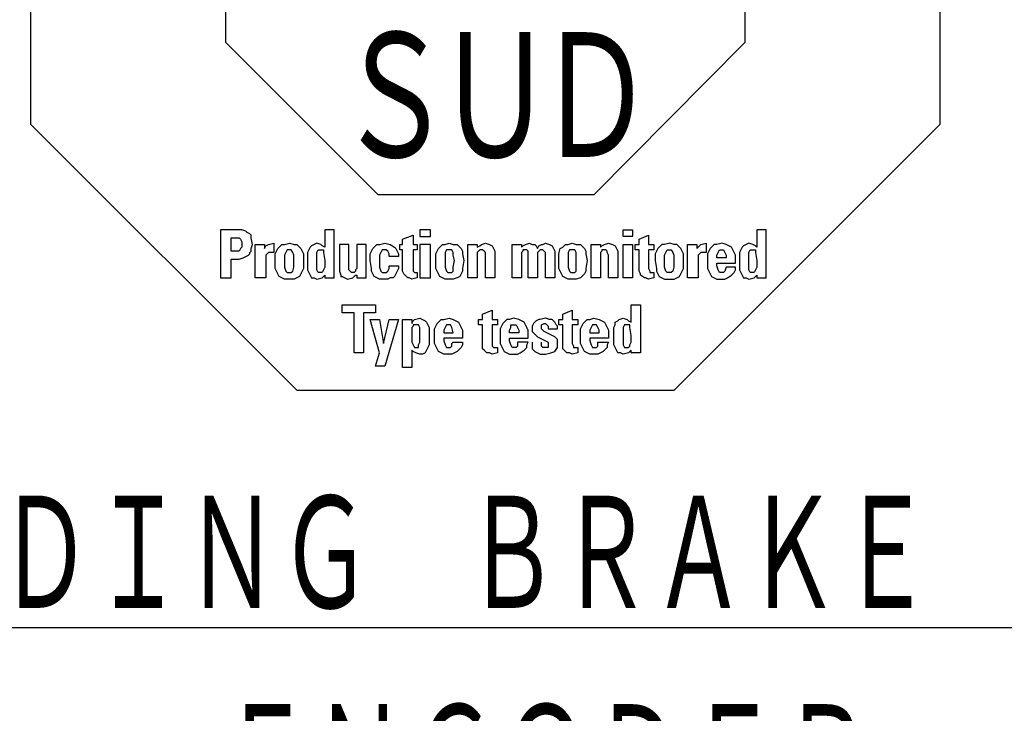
# Model space of a CAD drawing. Header units: millimetres. Extents: x 0 to 1300, y 0 to 891.
# Tile 94 of 142: x 232 to 313, y 725 to 783. Entities that reach past the tile are written whole.
import ezdxf

# ---------------------------------------------------------------- set-up
doc = ezdxf.new("R2010")
doc.units = ezdxf.units.MM
doc.header["$LTSCALE"] = 0.547069
doc.layers.add('NoLayerName_001', color=7, linetype='Continuous')
doc.styles.get("Standard").update_dxf_attribs({"font": 'txt', "bigfont": 'extfont2'})
doc.dimstyles.get("Standard").update_dxf_attribs({"dimtxt": 2.5, "dimasz": 2.5, "dimexe": 1, "dimexo": 1, "dimtad": 1, "dimdec": 3, "dimzin": 0, "dimdsep": 46, "dimtxsty": 'Standard', "dimcen": 2.5, "dimadec": 3, "dimazin": 0, "dimtfac": 0.75, "dimtdec": 3, "dimtmove": 0, "dimatfit": 3, "dimfxl": 1, "dimarcsym": 0})

# ---------------------------------------------------------------- blocks, each defined once
blk = doc.blocks.new('ETC_0001')
at = {"color": 7, "linetype": 'Continuous', "lineweight": 25}
for p, q in [((0.478, 0.882), (0.478, 1.36)), ((0.478, 1.36), (0.735, 1.36)), ((0.735, 1.36), (0.735, 0.037)), ((0.037, 0.882), (0.11, 0.919)), ((0.037, 0.809), (0.037, 0.882)), ((0.11, 0.919), (0.147, 0.956)), ((0.147, 0.956), (0.257, 0.993)), ((0.257, 0.993), (0.368, 0.956)), ((0.368, 0.956), (0.404, 0.919)), ((0.404, 0.919), (0.478, 0.882)), ((0, 0.735), (0.037, 0.809)), ((0, 0.662), (0, 0.735)), ((0, 0.515), (0, 0.662)), ((0, 0.331), (0, 0.515)), ((0, 0.257), (0, 0.331)), ((0.037, 0.184), (0, 0.257)), ((0.074, 0.11), (0.037, 0.184)), ((0.11, 0.037), (0.074, 0.11)), ((0.184, 0.037), (0.11, 0.037)), ((0.257, 0), (0.184, 0.037)), ((0.404, 0.037), (0.257, 0)), ((0.441, 0.074), (0.404, 0.037)), ((0.478, 0.11), (0.441, 0.074)), ((0.478, 0.037), (0.478, 0.11)), ((0.735, 0.037), (0.478, 0.037))]:
    blk.add_line(p, q, dxfattribs=at)
blk = doc.blocks.new('ETC_0002')
at = {"color": 7, "linetype": 'Continuous', "lineweight": 25}
for p, q in [((0.037, 0.625), (0, 0.551)), ((0, 0.551), (0, 0.331)), ((0.11, 0.625), (0.037, 0.625)), ((0.184, 0.625), (0.11, 0.625)), ((0.184, 0.551), (0.184, 0.625)), ((0.221, 0.331), (0.184, 0.551)), ((0, 0.331), (0, 0.147)), ((0.221, 0.147), (0.221, 0.331)), ((0, 0.147), (0, 0.074)), ((0, 0.074), (0.037, 0)), ((0.037, 0), (0.11, 0)), ((0.11, 0), (0.147, 0)), ((0.147, 0), (0.184, 0.037)), ((0.184, 0.074), (0.221, 0.147)), ((0.184, 0.037), (0.184, 0.074))]:
    blk.add_line(p, q, dxfattribs=at)
blk = doc.blocks.new('ETC_0003')
at = {"color": 7, "linetype": 'Continuous', "lineweight": 25}
for p, q in [((0, 0.699), (0.074, 0.846)), ((0.074, 0.846), (0.11, 0.882)), ((0.11, 0.882), (0.184, 0.956)), ((0.184, 0.956), (0.257, 0.956)), ((0.257, 0.956), (0.368, 0.993)), ((0.368, 0.993), (0.515, 0.956)), ((0.515, 0.956), (0.588, 0.919)), ((0.588, 0.919), (0.662, 0.882)), ((0.662, 0.882), (0.699, 0.809)), ((0, 0.515), (0, 0.699)), ((0.699, 0.809), (0.735, 0.735)), ((0.735, 0.735), (0.772, 0.662)), ((0.772, 0.662), (0.772, 0.441)), ((0, 0.294), (0, 0.515)), ((0.037, 0.221), (0, 0.294)), ((0.257, 0.441), (0.257, 0.368)), ((0.772, 0.441), (0.257, 0.441)), ((0.257, 0.368), (0.294, 0.257)), ((0.478, 0.294), (0.478, 0.331)), ((0.478, 0.331), (0.772, 0.331)), ((0.478, 0.221), (0.478, 0.294)), ((0.772, 0.331), (0.735, 0.257)), ((0.074, 0.147), (0.037, 0.221)), ((0.11, 0.074), (0.074, 0.147)), ((0.184, 0.037), (0.11, 0.074)), ((0.257, 0), (0.184, 0.037)), ((0.368, 0), (0.257, 0)), ((0.294, 0.257), (0.331, 0.184)), ((0.331, 0.184), (0.368, 0.184)), ((0.368, 0.184), (0.441, 0.184)), ((0.478, 0), (0.368, 0)), ((0.441, 0.184), (0.478, 0.221)), ((0.551, 0.037), (0.478, 0)), ((0.625, 0.074), (0.551, 0.037)), ((0.662, 0.11), (0.625, 0.074)), ((0.699, 0.147), (0.662, 0.11)), ((0.735, 0.184), (0.699, 0.147)), ((0.735, 0.257), (0.735, 0.184))]:
    blk.add_line(p, q, dxfattribs=at)
blk = doc.blocks.new('ETC_0004')
at = {"color": 7, "linetype": 'Continuous', "lineweight": 25}
for p, q in [((0.037, 0.147), (0, 0.074)), ((0, 0.074), (0, 0)), ((0.074, 0.221), (0.037, 0.147)), ((0.11, 0.221), (0.074, 0.221)), ((0.184, 0.221), (0.11, 0.221)), ((0.221, 0.147), (0.184, 0.221)), ((0.257, 0.074), (0.221, 0.147)), ((0.257, 0), (0.257, 0.074)), ((0, 0), (0.257, 0))]:
    blk.add_line(p, q, dxfattribs=at)
blk = doc.blocks.new('ETC_0005')
at = {"color": 7, "linetype": 'Continuous', "lineweight": 25}
for p, q in [((0.11, 1.103), (0.368, 1.213)), ((0.11, 0.956), (0.11, 1.103)), ((0.368, 1.213), (0.368, 0.956)), ((0, 0.956), (0.11, 0.956)), ((0, 0.809), (0, 0.956)), ((0.368, 0.956), (0.515, 0.956)), ((0.515, 0.956), (0.515, 0.809)), ((0.11, 0.809), (0, 0.809)), ((0.11, 0.221), (0.11, 0.809)), ((0.515, 0.809), (0.368, 0.809)), ((0.368, 0.809), (0.368, 0.294)), ((0.368, 0.294), (0.404, 0.221)), ((0.11, 0.147), (0.11, 0.221)), ((0.147, 0.11), (0.11, 0.147)), ((0.221, 0.037), (0.147, 0.11)), ((0.294, 0.037), (0.221, 0.037)), ((0.368, 0), (0.294, 0.037)), ((0.515, 0.037), (0.368, 0)), ((0.404, 0.221), (0.404, 0.184)), ((0.404, 0.184), (0.478, 0.184)), ((0.478, 0.184), (0.515, 0.184)), ((0.515, 0.184), (0.515, 0.037))]:
    blk.add_line(p, q, dxfattribs=at)
blk = doc.blocks.new('ETC_0006')
at = {"color": 7, "linetype": 'Continuous', "lineweight": 25}
for p, q in [((0.037, 0.846), (0, 0.772)), ((0.074, 0.882), (0.037, 0.846)), ((0.11, 0.919), (0.074, 0.882)), ((0.184, 0.956), (0.11, 0.919)), ((0.221, 0.956), (0.184, 0.956)), ((0.368, 0.993), (0.221, 0.956)), ((0.257, 0.809), (0.331, 0.846)), ((0.331, 0.846), (0.368, 0.846)), ((0.478, 0.956), (0.368, 0.993)), ((0.368, 0.846), (0.404, 0.809)), ((0.551, 0.956), (0.478, 0.956)), ((0.588, 0.919), (0.551, 0.956)), ((0.625, 0.882), (0.588, 0.919)), ((0.662, 0.809), (0.625, 0.882)), ((0, 0.772), (0, 0.699)), ((0, 0.699), (0, 0.625)), ((0, 0.625), (0.037, 0.588)), ((0.037, 0.588), (0.074, 0.551)), ((0.074, 0.551), (0.147, 0.478)), ((0.257, 0.735), (0.257, 0.809)), ((0.257, 0.699), (0.257, 0.735)), ((0.331, 0.625), (0.257, 0.699)), ((0.478, 0.551), (0.331, 0.625)), ((0.404, 0.809), (0.441, 0.772)), ((0.441, 0.772), (0.441, 0.699)), ((0.441, 0.699), (0.699, 0.699)), ((0.551, 0.515), (0.478, 0.551)), ((0.699, 0.772), (0.662, 0.809)), ((0.699, 0.699), (0.699, 0.772)), ((0, 0.331), (0, 0.221)), ((0.147, 0.478), (0.221, 0.441)), ((0.221, 0.441), (0.368, 0.368)), ((0.257, 0.257), (0.257, 0.331)), ((0.368, 0.368), (0.441, 0.331)), ((0.441, 0.331), (0.441, 0.257)), ((0.625, 0.478), (0.551, 0.515)), ((0.662, 0.441), (0.625, 0.478)), ((0.699, 0.404), (0.662, 0.441)), ((0.699, 0.294), (0.699, 0.404)), ((0.699, 0.184), (0.699, 0.294)), ((0, 0.221), (0, 0.147)), ((0, 0.147), (0.037, 0.11)), ((0.037, 0.11), (0.074, 0.074)), ((0.074, 0.074), (0.147, 0.037)), ((0.147, 0.037), (0.221, 0)), ((0.221, 0), (0.368, 0)), ((0.257, 0.221), (0.257, 0.257)), ((0.294, 0.184), (0.257, 0.221)), ((0.368, 0.184), (0.294, 0.184)), ((0.441, 0.184), (0.368, 0.184)), ((0.368, 0), (0.515, 0.037)), ((0.441, 0.257), (0.441, 0.221)), ((0.441, 0.221), (0.441, 0.184)), ((0.515, 0.037), (0.625, 0.074)), ((0.625, 0.074), (0.699, 0.184))]:
    blk.add_line(p, q, dxfattribs=at)
blk = doc.blocks.new('ETC_0007')
at = {"color": 7, "linetype": 'Continuous', "lineweight": 25}
for p, q in [((0.074, 0.846), (0.037, 0.772)), ((0.11, 0.882), (0.074, 0.846)), ((0.184, 0.956), (0.11, 0.882)), ((0.257, 0.956), (0.184, 0.956)), ((0.368, 0.993), (0.257, 0.956)), ((0.515, 0.956), (0.368, 0.993)), ((0.588, 0.919), (0.515, 0.956)), ((0.662, 0.882), (0.588, 0.919)), ((0.699, 0.809), (0.662, 0.882)), ((0.037, 0.772), (0, 0.699)), ((0, 0.699), (0, 0.515)), ((0.735, 0.735), (0.699, 0.809)), ((0.772, 0.662), (0.735, 0.735)), ((0.772, 0.441), (0.772, 0.662)), ((0, 0.515), (0, 0.294)), ((0, 0.294), (0.037, 0.221)), ((0.257, 0.368), (0.257, 0.441)), ((0.257, 0.441), (0.772, 0.441)), ((0.294, 0.257), (0.257, 0.368)), ((0.772, 0.331), (0.478, 0.331)), ((0.478, 0.331), (0.478, 0.221)), ((0.735, 0.257), (0.772, 0.331)), ((0.037, 0.221), (0.074, 0.147)), ((0.074, 0.147), (0.11, 0.074)), ((0.11, 0.074), (0.184, 0.037)), ((0.184, 0.037), (0.257, 0)), ((0.257, 0), (0.368, 0)), ((0.331, 0.184), (0.294, 0.257)), ((0.368, 0.184), (0.331, 0.184)), ((0.441, 0.184), (0.368, 0.184)), ((0.368, 0), (0.478, 0)), ((0.478, 0.221), (0.441, 0.184)), ((0.478, 0), (0.551, 0.037)), ((0.551, 0.037), (0.662, 0.11)), ((0.662, 0.11), (0.735, 0.184)), ((0.735, 0.184), (0.735, 0.257))]:
    blk.add_line(p, q, dxfattribs=at)
blk = doc.blocks.new('ETC_0008')
at = {"color": 7, "linetype": 'Continuous', "lineweight": 25}
for p, q in [((0, 0.074), (0.037, 0.147)), ((0, 0), (0, 0.074)), ((0.037, 0.147), (0.037, 0.221)), ((0.037, 0.221), (0.074, 0.221)), ((0.074, 0.221), (0.11, 0.221)), ((0.11, 0.221), (0.184, 0.221)), ((0.184, 0.221), (0.221, 0.147)), ((0.221, 0.147), (0.257, 0.074)), ((0.257, 0.074), (0.257, 0)), ((0.257, 0), (0, 0))]:
    blk.add_line(p, q, dxfattribs=at)
blk = doc.blocks.new('ETC_0009')
at = {"color": 7, "linetype": 'Continuous', "lineweight": 25}
for p, q in [((0.11, 1.103), (0.368, 1.213)), ((0.11, 0.956), (0.11, 1.103)), ((0.368, 1.213), (0.368, 0.956)), ((0, 0.956), (0.11, 0.956)), ((0, 0.809), (0, 0.956)), ((0.368, 0.956), (0.515, 0.956)), ((0.515, 0.956), (0.515, 0.809)), ((0.11, 0.809), (0, 0.809)), ((0.11, 0.221), (0.11, 0.809)), ((0.515, 0.809), (0.368, 0.809)), ((0.368, 0.809), (0.368, 0.294)), ((0.368, 0.294), (0.368, 0.221)), ((0.11, 0.147), (0.11, 0.221)), ((0.147, 0.11), (0.11, 0.147)), ((0.221, 0.037), (0.147, 0.11)), ((0.294, 0.037), (0.221, 0.037)), ((0.368, 0), (0.294, 0.037)), ((0.368, 0.221), (0.404, 0.184)), ((0.515, 0.037), (0.368, 0)), ((0.404, 0.184), (0.441, 0.184)), ((0.441, 0.184), (0.515, 0.184)), ((0.515, 0.184), (0.515, 0.037))]:
    blk.add_line(p, q, dxfattribs=at)
blk = doc.blocks.new('ETC_0010')
at = {"color": 7, "linetype": 'Continuous', "lineweight": 25}
for p, q in [((0, 0.699), (0.074, 0.846)), ((0.074, 0.846), (0.11, 0.882)), ((0.11, 0.882), (0.184, 0.956)), ((0.184, 0.956), (0.257, 0.956)), ((0.257, 0.956), (0.404, 0.993)), ((0.404, 0.993), (0.515, 0.956)), ((0.515, 0.956), (0.588, 0.919)), ((0.588, 0.919), (0.662, 0.882)), ((0.662, 0.882), (0.699, 0.809)), ((0, 0.515), (0, 0.699)), ((0.699, 0.809), (0.735, 0.735)), ((0.735, 0.735), (0.772, 0.662)), ((0.772, 0.662), (0.772, 0.441)), ((0, 0.294), (0, 0.515)), ((0.037, 0.221), (0, 0.294)), ((0.257, 0.441), (0.257, 0.368)), ((0.772, 0.441), (0.257, 0.441)), ((0.257, 0.368), (0.294, 0.257)), ((0.478, 0.294), (0.515, 0.331)), ((0.478, 0.221), (0.478, 0.294)), ((0.515, 0.331), (0.772, 0.331)), ((0.772, 0.331), (0.772, 0.257)), ((0.074, 0.147), (0.037, 0.221)), ((0.11, 0.074), (0.074, 0.147)), ((0.184, 0.037), (0.11, 0.074)), ((0.257, 0), (0.184, 0.037)), ((0.404, 0), (0.257, 0)), ((0.294, 0.257), (0.331, 0.184)), ((0.331, 0.184), (0.404, 0.184)), ((0.404, 0.184), (0.441, 0.184)), ((0.478, 0), (0.404, 0)), ((0.441, 0.184), (0.478, 0.221)), ((0.551, 0.037), (0.478, 0)), ((0.625, 0.074), (0.551, 0.037)), ((0.662, 0.11), (0.625, 0.074)), ((0.699, 0.147), (0.662, 0.11)), ((0.735, 0.184), (0.699, 0.147)), ((0.772, 0.257), (0.735, 0.184))]:
    blk.add_line(p, q, dxfattribs=at)
blk = doc.blocks.new('ETC_0011')
at = {"color": 7, "linetype": 'Continuous', "lineweight": 25}
for p, q in [((0.037, 0.147), (0, 0.074)), ((0, 0.074), (0, 0)), ((0.074, 0.221), (0.037, 0.147)), ((0.147, 0.221), (0.074, 0.221)), ((0.184, 0.221), (0.147, 0.221)), ((0.221, 0.147), (0.184, 0.221)), ((0.257, 0), (0.221, 0.147)), ((0, 0), (0.257, 0))]:
    blk.add_line(p, q, dxfattribs=at)
blk = doc.blocks.new('ETC_0012')
at = {"color": 7, "linetype": 'Continuous', "lineweight": 25}
for p, q in [((0.331, 1.324), (0.478, 1.36)), ((0.478, 1.36), (0.551, 1.324)), ((0, 0), (0, 1.324)), ((0, 1.324), (0.257, 1.324)), ((0.257, 1.324), (0.257, 1.213)), ((0.257, 1.213), (0.294, 1.287)), ((0.294, 1.287), (0.331, 1.324)), ((0.551, 1.324), (0.625, 1.287)), ((0.625, 1.287), (0.662, 1.25)), ((0.662, 1.25), (0.699, 1.176)), ((0.699, 1.176), (0.735, 1.103)), ((0.735, 1.103), (0.735, 0.993)), ((0.735, 0.993), (0.735, 0.846)), ((0.735, 0.846), (0.735, 0.699)), ((0.699, 0.551), (0.662, 0.478)), ((0.735, 0.625), (0.699, 0.551)), ((0.735, 0.699), (0.735, 0.625)), ((0.294, 0.441), (0.257, 0.478)), ((0.257, 0.478), (0.257, 0)), ((0.368, 0.404), (0.294, 0.441)), ((0.478, 0.368), (0.368, 0.404)), ((0.551, 0.368), (0.478, 0.368)), ((0.625, 0.404), (0.551, 0.368)), ((0.662, 0.478), (0.625, 0.404)), ((0.257, 0), (0, 0))]:
    blk.add_line(p, q, dxfattribs=at)
blk = doc.blocks.new('ETC_0013')
at = {"color": 7, "linetype": 'Continuous', "lineweight": 25}
for p, q in [((0.037, 0.588), (0, 0.551)), ((0, 0.551), (0, 0.331)), ((0.11, 0.625), (0.037, 0.625)), ((0.037, 0.625), (0.037, 0.588)), ((0.184, 0.625), (0.11, 0.625)), ((0.221, 0.551), (0.184, 0.625)), ((0.221, 0.331), (0.221, 0.551)), ((0, 0.331), (0, 0.147)), ((0.221, 0.147), (0.221, 0.331)), ((0, 0.147), (0.037, 0.074)), ((0.037, 0.074), (0.074, 0)), ((0.074, 0), (0.11, 0)), ((0.11, 0), (0.184, 0)), ((0.184, 0.074), (0.221, 0.147)), ((0.184, 0), (0.184, 0.074))]:
    blk.add_line(p, q, dxfattribs=at)
blk = doc.blocks.new('ETC_0014')
at = {"color": 7, "linetype": 'Continuous', "lineweight": 25}
for p, q in [((0.257, 0.368), (0, 1.287)), ((0, 1.287), (0.257, 1.287)), ((0.257, 1.287), (0.368, 0.625)), ((0.368, 0.625), (0.515, 1.287)), ((0.772, 1.287), (0.404, 0)), ((0.515, 1.287), (0.772, 1.287)), ((0.147, 0), (0.257, 0.368)), ((0.404, 0), (0.147, 0))]:
    blk.add_line(p, q, dxfattribs=at)
blk = doc.blocks.new('ETC_0015')
at = {"color": 7, "linetype": 'Continuous', "lineweight": 25}
for p, q in [((0, 1.103), (0, 1.324)), ((0, 1.324), (0.919, 1.324)), ((0.331, 1.103), (0, 1.103)), ((0.331, 0), (0.331, 1.103)), ((0.919, 1.103), (0.588, 1.103)), ((0.588, 1.103), (0.588, 0)), ((0.919, 1.324), (0.919, 1.103)), ((0.588, 0), (0.331, 0))]:
    blk.add_line(p, q, dxfattribs=at)
blk = doc.blocks.new('ETC_0016')
at = {"color": 7, "linetype": 'Continuous', "lineweight": 25}
for p, q in [((0.735, 1.36), (0.478, 1.36)), ((0.478, 1.36), (0.478, 0.882)), ((0.735, 0.037), (0.735, 1.36)), ((0.074, 0.882), (0.037, 0.809)), ((0.11, 0.919), (0.074, 0.882)), ((0.184, 0.956), (0.11, 0.919)), ((0.257, 0.993), (0.184, 0.956)), ((0.368, 0.956), (0.257, 0.993)), ((0.441, 0.919), (0.368, 0.956)), ((0.478, 0.882), (0.441, 0.919)), ((0.037, 0.809), (0, 0.735)), ((0, 0.735), (0, 0.662)), ((0, 0.662), (0, 0.515)), ((0, 0.515), (0, 0.331)), ((0, 0.331), (0, 0.257)), ((0, 0.257), (0.037, 0.184)), ((0.037, 0.184), (0.074, 0.11)), ((0.074, 0.11), (0.11, 0.037)), ((0.11, 0.037), (0.184, 0.037)), ((0.184, 0.037), (0.257, 0)), ((0.257, 0), (0.404, 0.037)), ((0.404, 0.037), (0.441, 0.074)), ((0.441, 0.074), (0.478, 0.11)), ((0.478, 0.11), (0.478, 0.037)), ((0.478, 0.037), (0.735, 0.037))]:
    blk.add_line(p, q, dxfattribs=at)
blk = doc.blocks.new('ETC_0017')
at = {"color": 7, "linetype": 'Continuous', "lineweight": 25}
for p, q in [((0, 0.551), (0.037, 0.625)), ((0, 0.331), (0, 0.551)), ((0.037, 0.625), (0.11, 0.625)), ((0.11, 0.625), (0.184, 0.625)), ((0.184, 0.625), (0.184, 0.588)), ((0.184, 0.588), (0.184, 0.551)), ((0.184, 0.551), (0.221, 0.331)), ((0, 0.147), (0, 0.331)), ((0.221, 0.331), (0.221, 0.147)), ((0, 0.074), (0, 0.147)), ((0.037, 0), (0, 0.074)), ((0.184, 0.074), (0.147, 0)), ((0.221, 0.147), (0.184, 0.074)), ((0.11, 0), (0.037, 0)), ((0.147, 0), (0.11, 0))]:
    blk.add_line(p, q, dxfattribs=at)
blk = doc.blocks.new('ETC_0018')
at = {"color": 7, "linetype": 'Continuous', "lineweight": 25}
for p, q in [((0.074, 0.846), (0.037, 0.772)), ((0.11, 0.882), (0.074, 0.846)), ((0.184, 0.956), (0.11, 0.882)), ((0.257, 0.956), (0.184, 0.956)), ((0.404, 0.993), (0.257, 0.956)), ((0.515, 0.956), (0.404, 0.993)), ((0.588, 0.919), (0.515, 0.956)), ((0.662, 0.882), (0.588, 0.919)), ((0.699, 0.809), (0.662, 0.882)), ((0.037, 0.772), (0, 0.699)), ((0, 0.699), (0, 0.515)), ((0.735, 0.735), (0.699, 0.809)), ((0.772, 0.662), (0.735, 0.735)), ((0.772, 0.441), (0.772, 0.662)), ((0, 0.515), (0, 0.294)), ((0, 0.294), (0.037, 0.221)), ((0.257, 0.368), (0.257, 0.441)), ((0.257, 0.441), (0.772, 0.441)), ((0.294, 0.257), (0.257, 0.368)), ((0.515, 0.331), (0.478, 0.221)), ((0.772, 0.331), (0.515, 0.331)), ((0.772, 0.257), (0.772, 0.331)), ((0.037, 0.221), (0.074, 0.147)), ((0.074, 0.147), (0.11, 0.074)), ((0.11, 0.074), (0.184, 0.037)), ((0.184, 0.037), (0.257, 0)), ((0.257, 0), (0.404, 0)), ((0.331, 0.184), (0.294, 0.257)), ((0.404, 0.184), (0.331, 0.184)), ((0.441, 0.184), (0.404, 0.184)), ((0.404, 0), (0.478, 0)), ((0.478, 0.221), (0.441, 0.184)), ((0.478, 0), (0.551, 0.037)), ((0.551, 0.037), (0.662, 0.11)), ((0.662, 0.11), (0.735, 0.184)), ((0.735, 0.184), (0.772, 0.257))]:
    blk.add_line(p, q, dxfattribs=at)
blk = doc.blocks.new('ETC_0019')
at = {"color": 7, "linetype": 'Continuous', "lineweight": 25}
for p, q in [((0, 0.074), (0.037, 0.147)), ((0, 0), (0, 0.074)), ((0.037, 0.147), (0.074, 0.221)), ((0.074, 0.221), (0.147, 0.221)), ((0.147, 0.221), (0.184, 0.221)), ((0.184, 0.221), (0.221, 0.147)), ((0.221, 0.147), (0.257, 0.074)), ((0.257, 0.074), (0.257, 0)), ((0.257, 0), (0, 0))]:
    blk.add_line(p, q, dxfattribs=at)
blk = doc.blocks.new('ETC_0020')
at = {"color": 7, "linetype": 'Continuous', "lineweight": 25}
for p, q in [((0, 0), (0, 0.919)), ((0, 0.919), (0.257, 0.919)), ((0.257, 0.919), (0.257, 0.809)), ((0.257, 0.809), (0.331, 0.882)), ((0.331, 0.882), (0.368, 0.919)), ((0.368, 0.919), (0.515, 0.956)), ((0.515, 0.956), (0.515, 0.699)), ((0.331, 0.662), (0.294, 0.625)), ((0.294, 0.625), (0.294, 0.588)), ((0.294, 0.588), (0.294, 0.478)), ((0.368, 0.699), (0.331, 0.662)), ((0.441, 0.699), (0.368, 0.699)), ((0.515, 0.699), (0.441, 0.699)), ((0.294, 0.478), (0.294, 0)), ((0.294, 0), (0, 0))]:
    blk.add_line(p, q, dxfattribs=at)
blk = doc.blocks.new('ETC_0021')
at = {"color": 7, "linetype": 'Continuous', "lineweight": 25}
for p, q in [((0.074, 0.846), (0.037, 0.772)), ((0.11, 0.882), (0.074, 0.846)), ((0.184, 0.956), (0.11, 0.882)), ((0.257, 0.956), (0.184, 0.956)), ((0.404, 0.993), (0.257, 0.956)), ((0.515, 0.956), (0.404, 0.993)), ((0.588, 0.956), (0.515, 0.956)), ((0.662, 0.882), (0.588, 0.956)), ((0.699, 0.846), (0.662, 0.882)), ((0.772, 0.699), (0.699, 0.846)), ((0.037, 0.772), (0, 0.699)), ((0, 0.699), (0, 0.515)), ((0.772, 0.515), (0.772, 0.699)), ((0, 0.515), (0.037, 0.294)), ((0.037, 0.294), (0.037, 0.221)), ((0.735, 0.221), (0.772, 0.294)), ((0.772, 0.294), (0.772, 0.515)), ((0.037, 0.221), (0.074, 0.147)), ((0.074, 0.147), (0.11, 0.074)), ((0.11, 0.074), (0.184, 0.037)), ((0.184, 0.037), (0.257, 0)), ((0.257, 0), (0.404, 0)), ((0.404, 0), (0.515, 0)), ((0.515, 0), (0.588, 0.037)), ((0.588, 0.037), (0.662, 0.074)), ((0.662, 0.074), (0.699, 0.147)), ((0.699, 0.147), (0.735, 0.221))]:
    blk.add_line(p, q, dxfattribs=at)
blk = doc.blocks.new('ETC_0022')
at = {"color": 7, "linetype": 'Continuous', "lineweight": 25}
for p, q in [((0, 0.478), (0.037, 0.551)), ((0.037, 0.551), (0.074, 0.625)), ((0.074, 0.625), (0.147, 0.625)), ((0.147, 0.625), (0.184, 0.625)), ((0.184, 0.625), (0.221, 0.551)), ((0.221, 0.551), (0.257, 0.478)), ((0, 0.331), (0, 0.478)), ((0, 0.147), (0, 0.331)), ((0.257, 0.478), (0.257, 0.331)), ((0.257, 0.331), (0.257, 0.147)), ((0.037, 0.037), (0, 0.147)), ((0.074, 0), (0.037, 0.037)), ((0.221, 0.037), (0.184, 0)), ((0.257, 0.147), (0.221, 0.037)), ((0.11, 0), (0.074, 0)), ((0.147, 0), (0.11, 0)), ((0.184, 0), (0.147, 0))]:
    blk.add_line(p, q, dxfattribs=at)
blk = doc.blocks.new('ETC_0023')
at = {"color": 7, "linetype": 'Continuous', "lineweight": 25}
for p, q in [((0.11, 1.103), (0.368, 1.213)), ((0.11, 0.956), (0.11, 1.103)), ((0.368, 1.213), (0.368, 0.956)), ((0, 0.956), (0.11, 0.956)), ((0, 0.809), (0, 0.956)), ((0.368, 0.956), (0.515, 0.956)), ((0.515, 0.956), (0.515, 0.809)), ((0.11, 0.809), (0, 0.809)), ((0.11, 0.221), (0.11, 0.809)), ((0.515, 0.809), (0.368, 0.809)), ((0.368, 0.809), (0.368, 0.294)), ((0.368, 0.294), (0.404, 0.221)), ((0.147, 0.147), (0.11, 0.221)), ((0.147, 0.11), (0.147, 0.147)), ((0.257, 0.037), (0.147, 0.11)), ((0.294, 0.037), (0.257, 0.037)), ((0.368, 0), (0.294, 0.037)), ((0.515, 0.037), (0.368, 0)), ((0.404, 0.221), (0.404, 0.184)), ((0.404, 0.184), (0.478, 0.184)), ((0.478, 0.184), (0.515, 0.184)), ((0.515, 0.184), (0.515, 0.037))]:
    blk.add_line(p, q, dxfattribs=at)
blk = doc.blocks.new('ETC_0024')
at = {"color": 7, "linetype": 'Continuous', "lineweight": 25}
for p, q in [((0, 0), (0, 0.184)), ((0, 0.184), (0.257, 0.184)), ((0.257, 0), (0, 0)), ((0.257, 0.184), (0.257, 0))]:
    blk.add_line(p, q, dxfattribs=at)
blk = doc.blocks.new('ETC_0025')
at = {"color": 7, "linetype": 'Continuous', "lineweight": 25}
for p, q in [((0, 0), (0, 0.919)), ((0, 0.919), (0.257, 0.919)), ((0.257, 0.919), (0.257, 0)), ((0.257, 0), (0, 0))]:
    blk.add_line(p, q, dxfattribs=at)
blk = doc.blocks.new('ETC_0026')
at = {"color": 7, "linetype": 'Continuous', "lineweight": 25}
for p, q in [((0, 0), (0, 0.919)), ((0, 0.919), (0.257, 0.919)), ((0.257, 0.919), (0.257, 0.846)), ((0.257, 0.846), (0.294, 0.882)), ((0.294, 0.882), (0.368, 0.919)), ((0.368, 0.919), (0.478, 0.956)), ((0.478, 0.956), (0.588, 0.919)), ((0.588, 0.919), (0.662, 0.882)), ((0.662, 0.882), (0.699, 0.809)), ((0.294, 0.735), (0.257, 0.699)), ((0.257, 0.699), (0.257, 0.625)), ((0.257, 0.625), (0.257, 0)), ((0.368, 0.772), (0.294, 0.772)), ((0.294, 0.772), (0.294, 0.735)), ((0.404, 0.772), (0.368, 0.772)), ((0.441, 0.735), (0.404, 0.772)), ((0.441, 0.699), (0.441, 0.735)), ((0.478, 0.625), (0.441, 0.699)), ((0.478, 0), (0.478, 0.625)), ((0.699, 0.809), (0.735, 0.735)), ((0.735, 0.735), (0.735, 0)), ((0.257, 0), (0, 0)), ((0.735, 0), (0.478, 0))]:
    blk.add_line(p, q, dxfattribs=at)
blk = doc.blocks.new('ETC_0027')
at = {"color": 7, "linetype": 'Continuous', "lineweight": 25}
for p, q in [((0, 0.699), (0.037, 0.846)), ((0.037, 0.846), (0.11, 0.882)), ((0.11, 0.882), (0.184, 0.956)), ((0.184, 0.956), (0.257, 0.956)), ((0.257, 0.956), (0.368, 0.993)), ((0.368, 0.993), (0.478, 0.956)), ((0.478, 0.956), (0.588, 0.956)), ((0.588, 0.956), (0.662, 0.882)), ((0.662, 0.882), (0.699, 0.846)), ((0.699, 0.846), (0.735, 0.772)), ((0, 0.515), (0, 0.699)), ((0.735, 0.772), (0.735, 0.699)), ((0.735, 0.699), (0.772, 0.515)), ((0, 0.294), (0, 0.515)), ((0.037, 0.221), (0, 0.294)), ((0.772, 0.515), (0.735, 0.294)), ((0.735, 0.294), (0.735, 0.221)), ((0.074, 0.147), (0.037, 0.221)), ((0.11, 0.074), (0.074, 0.147)), ((0.184, 0.037), (0.11, 0.074)), ((0.257, 0), (0.184, 0.037)), ((0.368, 0), (0.257, 0)), ((0.478, 0), (0.368, 0)), ((0.588, 0.037), (0.478, 0)), ((0.625, 0.074), (0.588, 0.037)), ((0.699, 0.147), (0.625, 0.074)), ((0.735, 0.221), (0.699, 0.147))]:
    blk.add_line(p, q, dxfattribs=at)
blk = doc.blocks.new('ETC_0028')
at = {"color": 7, "linetype": 'Continuous', "lineweight": 25}
for p, q in [((0.037, 0.625), (0, 0.551)), ((0, 0.551), (0, 0.478)), ((0.11, 0.625), (0.037, 0.625)), ((0.184, 0.625), (0.11, 0.625)), ((0.221, 0.551), (0.184, 0.625)), ((0.221, 0.478), (0.221, 0.551)), ((0, 0.478), (0, 0.331)), ((0, 0.331), (0, 0.147)), ((0.221, 0.331), (0.221, 0.478)), ((0.221, 0.147), (0.221, 0.331)), ((0, 0.147), (0.037, 0.037)), ((0.037, 0.037), (0.074, 0)), ((0.184, 0), (0.221, 0.037)), ((0.221, 0.037), (0.221, 0.147)), ((0.074, 0), (0.11, 0)), ((0.11, 0), (0.147, 0)), ((0.147, 0), (0.184, 0))]:
    blk.add_line(p, q, dxfattribs=at)
blk = doc.blocks.new('ETC_0029')
at = {"color": 7, "linetype": 'Continuous', "lineweight": 25}
for p, q in [((0, 0), (0, 0.919)), ((0, 0.919), (0.257, 0.919)), ((0.257, 0.919), (0.257, 0.846)), ((0.257, 0.846), (0.294, 0.882)), ((0.294, 0.882), (0.368, 0.919)), ((0.368, 0.919), (0.478, 0.956)), ((0.478, 0.956), (0.551, 0.919)), ((0.551, 0.919), (0.625, 0.919)), ((0.625, 0.919), (0.662, 0.882)), ((0.662, 0.882), (0.699, 0.809)), ((0.699, 0.809), (0.735, 0.882)), ((0.735, 0.882), (0.809, 0.919)), ((0.809, 0.919), (0.846, 0.919)), ((0.846, 0.919), (0.919, 0.956)), ((0.919, 0.956), (1.029, 0.919)), ((1.029, 0.919), (1.103, 0.882)), ((1.103, 0.882), (1.14, 0.809)), ((0.294, 0.735), (0.257, 0.699)), ((0.257, 0.699), (0.257, 0.625)), ((0.257, 0.625), (0.257, 0)), ((0.368, 0.772), (0.294, 0.772)), ((0.294, 0.772), (0.294, 0.735)), ((0.404, 0.772), (0.368, 0.772)), ((0.441, 0.735), (0.404, 0.772)), ((0.441, 0.699), (0.441, 0.735)), ((0.441, 0.625), (0.441, 0.699)), ((0.441, 0), (0.441, 0.625)), ((0.735, 0.735), (0.699, 0.699)), ((0.699, 0.699), (0.699, 0.625)), ((0.699, 0.625), (0.699, 0)), ((0.772, 0.772), (0.735, 0.735)), ((0.809, 0.772), (0.772, 0.772)), ((0.846, 0.772), (0.809, 0.772)), ((0.882, 0.735), (0.846, 0.772)), ((0.919, 0.699), (0.882, 0.735)), ((0.919, 0.625), (0.919, 0.699)), ((0.919, 0), (0.919, 0.625)), ((1.14, 0.809), (1.176, 0.735)), ((1.176, 0.735), (1.176, 0)), ((0.257, 0), (0, 0)), ((0.699, 0), (0.441, 0)), ((1.176, 0), (0.919, 0))]:
    blk.add_line(p, q, dxfattribs=at)
blk = doc.blocks.new('ETC_0030')
at = {"color": 7, "linetype": 'Continuous', "lineweight": 25}
for p, q in [((0, 0), (0, 0.919)), ((0, 0.919), (0.257, 0.919)), ((0.257, 0.919), (0.257, 0.846)), ((0.257, 0.846), (0.331, 0.882)), ((0.331, 0.882), (0.368, 0.919)), ((0.368, 0.919), (0.478, 0.956)), ((0.478, 0.956), (0.588, 0.919)), ((0.588, 0.919), (0.662, 0.882)), ((0.662, 0.882), (0.699, 0.809)), ((0.294, 0.735), (0.257, 0.699)), ((0.257, 0.699), (0.257, 0.625)), ((0.257, 0.625), (0.257, 0)), ((0.331, 0.772), (0.294, 0.735)), ((0.368, 0.772), (0.331, 0.772)), ((0.404, 0.772), (0.368, 0.772)), ((0.441, 0.735), (0.404, 0.772)), ((0.478, 0.699), (0.441, 0.735)), ((0.478, 0.625), (0.478, 0.699)), ((0.478, 0), (0.478, 0.625)), ((0.699, 0.809), (0.735, 0.735)), ((0.735, 0.735), (0.735, 0)), ((0.257, 0), (0, 0)), ((0.735, 0), (0.478, 0))]:
    blk.add_line(p, q, dxfattribs=at)
blk = doc.blocks.new('ETC_0031')
at = {"color": 7, "linetype": 'Continuous', "lineweight": 25}
for p, q in [((0, 0.699), (0.074, 0.846)), ((0.074, 0.846), (0.11, 0.882)), ((0.11, 0.882), (0.184, 0.956)), ((0.184, 0.956), (0.257, 0.956)), ((0.257, 0.956), (0.368, 0.993)), ((0.368, 0.993), (0.478, 0.956)), ((0.478, 0.956), (0.588, 0.956)), ((0.588, 0.956), (0.662, 0.882)), ((0.662, 0.882), (0.699, 0.846)), ((0.699, 0.846), (0.735, 0.772)), ((0, 0.515), (0, 0.699)), ((0.735, 0.772), (0.735, 0.699)), ((0.735, 0.699), (0.772, 0.515)), ((0, 0.294), (0, 0.515)), ((0.037, 0.221), (0, 0.294)), ((0.772, 0.515), (0.735, 0.294)), ((0.735, 0.294), (0.735, 0.221)), ((0.074, 0.147), (0.037, 0.221)), ((0.11, 0.074), (0.074, 0.147)), ((0.184, 0.037), (0.11, 0.074)), ((0.257, 0), (0.184, 0.037)), ((0.368, 0), (0.257, 0)), ((0.478, 0), (0.368, 0)), ((0.588, 0.037), (0.478, 0)), ((0.662, 0.074), (0.588, 0.037)), ((0.699, 0.147), (0.662, 0.074)), ((0.735, 0.221), (0.699, 0.147))]:
    blk.add_line(p, q, dxfattribs=at)
blk = doc.blocks.new('ETC_0032')
at = {"color": 7, "linetype": 'Continuous', "lineweight": 25}
for p, q in [((0.037, 0.625), (0, 0.551)), ((0, 0.551), (0, 0.478)), ((0.11, 0.625), (0.037, 0.625)), ((0.184, 0.625), (0.11, 0.625)), ((0.221, 0.551), (0.184, 0.625)), ((0.221, 0.478), (0.221, 0.551)), ((0, 0.478), (0, 0.331)), ((0, 0.331), (0, 0.147)), ((0.257, 0.331), (0.221, 0.478)), ((0.221, 0.147), (0.257, 0.331)), ((0, 0.147), (0.037, 0.037)), ((0.037, 0.037), (0.074, 0)), ((0.184, 0), (0.221, 0.037)), ((0.221, 0.037), (0.221, 0.147)), ((0.074, 0), (0.11, 0)), ((0.11, 0), (0.147, 0)), ((0.147, 0), (0.184, 0))]:
    blk.add_line(p, q, dxfattribs=at)
blk = doc.blocks.new('ETC_0033')
at = {"color": 7, "linetype": 'Continuous', "lineweight": 25}
for p, q in [((0, 0.184), (0, 0)), ((0.294, 0.184), (0, 0.184)), ((0, 0), (0.294, 0)), ((0.294, 0), (0.294, 0.184))]:
    blk.add_line(p, q, dxfattribs=at)
blk = doc.blocks.new('ETC_0034')
at = {"color": 7, "linetype": 'Continuous', "lineweight": 25}
for p, q in [((0.294, 0.919), (0, 0.919)), ((0, 0.919), (0, 0)), ((0.294, 0), (0.294, 0.919)), ((0, 0), (0.294, 0))]:
    blk.add_line(p, q, dxfattribs=at)
blk = doc.blocks.new('ETC_0035')
at = {"color": 7, "linetype": 'Continuous', "lineweight": 25}
for p, q in [((0.074, 1.103), (0.368, 1.213)), ((0.074, 0.956), (0.074, 1.103)), ((0.368, 1.213), (0.368, 0.956)), ((0, 0.956), (0.074, 0.956)), ((0, 0.809), (0, 0.956)), ((0.368, 0.956), (0.478, 0.956)), ((0.478, 0.956), (0.478, 0.809)), ((0.074, 0.809), (0, 0.809)), ((0.074, 0.221), (0.074, 0.809)), ((0.478, 0.809), (0.368, 0.809)), ((0.368, 0.809), (0.368, 0.294)), ((0.368, 0.294), (0.368, 0.221)), ((0.11, 0.147), (0.074, 0.221)), ((0.147, 0.11), (0.11, 0.147)), ((0.221, 0.037), (0.147, 0.11)), ((0.257, 0.037), (0.221, 0.037)), ((0.331, 0), (0.257, 0.037)), ((0.478, 0.037), (0.331, 0)), ((0.368, 0.221), (0.404, 0.184)), ((0.404, 0.184), (0.441, 0.184)), ((0.441, 0.184), (0.478, 0.184)), ((0.478, 0.184), (0.478, 0.037))]:
    blk.add_line(p, q, dxfattribs=at)
blk = doc.blocks.new('ETC_0036')
at = {"color": 7, "linetype": 'Continuous', "lineweight": 25}
for p, q in [((0, 0.699), (0.074, 0.846)), ((0.074, 0.846), (0.11, 0.882)), ((0.11, 0.882), (0.184, 0.956)), ((0.184, 0.956), (0.257, 0.956)), ((0.257, 0.956), (0.404, 0.993)), ((0.404, 0.993), (0.551, 0.956)), ((0.551, 0.956), (0.662, 0.882)), ((0.662, 0.882), (0.699, 0.846)), ((0.699, 0.846), (0.735, 0.772)), ((0, 0.515), (0, 0.699)), ((0.294, 0.735), (0.257, 0.662)), ((0.257, 0.662), (0.257, 0.515)), ((0.331, 0.809), (0.294, 0.735)), ((0.404, 0.809), (0.331, 0.809)), ((0.441, 0.809), (0.404, 0.809)), ((0.478, 0.772), (0.441, 0.809)), ((0.515, 0.699), (0.478, 0.772)), ((0.515, 0.625), (0.515, 0.699)), ((0.772, 0.625), (0.515, 0.625)), ((0.735, 0.772), (0.772, 0.699)), ((0.772, 0.699), (0.772, 0.625)), ((0.037, 0.294), (0, 0.515)), ((0.037, 0.221), (0.037, 0.294)), ((0.257, 0.515), (0.257, 0.331)), ((0.257, 0.331), (0.294, 0.221)), ((0.478, 0.221), (0.515, 0.294)), ((0.515, 0.294), (0.515, 0.368)), ((0.515, 0.368), (0.772, 0.368)), ((0.772, 0.294), (0.735, 0.221)), ((0.772, 0.368), (0.772, 0.294)), ((0.074, 0.147), (0.037, 0.221)), ((0.11, 0.074), (0.074, 0.147)), ((0.184, 0.037), (0.11, 0.074)), ((0.257, 0), (0.184, 0.037)), ((0.404, 0), (0.257, 0)), ((0.294, 0.221), (0.331, 0.184)), ((0.331, 0.184), (0.404, 0.184)), ((0.404, 0.184), (0.441, 0.184)), ((0.478, 0), (0.404, 0)), ((0.441, 0.184), (0.478, 0.221)), ((0.551, 0.037), (0.478, 0)), ((0.625, 0.037), (0.551, 0.037)), ((0.662, 0.074), (0.625, 0.037)), ((0.735, 0.221), (0.662, 0.074))]:
    blk.add_line(p, q, dxfattribs=at)
blk = doc.blocks.new('ETC_0037')
at = {"color": 7, "linetype": 'Continuous', "lineweight": 25}
for p, q in [((0.257, 0.956), (0, 0.956)), ((0, 0.956), (0, 0.221)), ((0.257, 0.294), (0.257, 0.956)), ((0.735, 0.956), (0.478, 0.956)), ((0.478, 0.956), (0.478, 0.294)), ((0.735, 0.221), (0.735, 0.956)), ((0.257, 0.257), (0.257, 0.294)), ((0.478, 0.294), (0.441, 0.257)), ((0, 0.221), (0.037, 0.11)), ((0.037, 0.11), (0.037, 0.074)), ((0.037, 0.074), (0.074, 0.074)), ((0.074, 0.074), (0.147, 0.037)), ((0.147, 0.037), (0.221, 0)), ((0.221, 0), (0.368, 0.037)), ((0.294, 0.221), (0.257, 0.257)), ((0.331, 0.184), (0.294, 0.221)), ((0.368, 0.184), (0.331, 0.184)), ((0.404, 0.184), (0.368, 0.184)), ((0.368, 0.037), (0.404, 0.074)), ((0.441, 0.221), (0.404, 0.184)), ((0.404, 0.074), (0.441, 0.11)), ((0.441, 0.257), (0.441, 0.221)), ((0.441, 0.11), (0.478, 0.11)), ((0.478, 0.11), (0.478, 0.037)), ((0.478, 0.037), (0.735, 0.037)), ((0.735, 0.037), (0.735, 0.221))]:
    blk.add_line(p, q, dxfattribs=at)
blk = doc.blocks.new('ETC_0038')
at = {"color": 7, "linetype": 'Continuous', "lineweight": 25}
for p, q in [((0.735, 1.36), (0.478, 1.36)), ((0.478, 1.36), (0.478, 0.882)), ((0.735, 0.037), (0.735, 1.36)), ((0.074, 0.882), (0.037, 0.809)), ((0.11, 0.919), (0.074, 0.882)), ((0.184, 0.956), (0.11, 0.919)), ((0.257, 0.993), (0.184, 0.956)), ((0.368, 0.956), (0.257, 0.993)), ((0.404, 0.919), (0.368, 0.956)), ((0.478, 0.882), (0.404, 0.919)), ((0.037, 0.809), (0, 0.735)), ((0, 0.735), (0, 0.662)), ((0, 0.662), (0, 0.515)), ((0, 0.515), (0, 0.331)), ((0, 0.331), (0, 0.257)), ((0, 0.257), (0.037, 0.184)), ((0.037, 0.184), (0.074, 0.11)), ((0.074, 0.11), (0.11, 0.037)), ((0.11, 0.037), (0.184, 0.037)), ((0.184, 0.037), (0.257, 0)), ((0.257, 0), (0.404, 0.037)), ((0.404, 0.037), (0.441, 0.074)), ((0.441, 0.074), (0.478, 0.11)), ((0.478, 0.11), (0.478, 0.037)), ((0.478, 0.037), (0.735, 0.037))]:
    blk.add_line(p, q, dxfattribs=at)
blk = doc.blocks.new('ETC_0039')
at = {"color": 7, "linetype": 'Continuous', "lineweight": 25}
for p, q in [((0, 0.551), (0.037, 0.625)), ((0, 0.331), (0, 0.551)), ((0.037, 0.625), (0.11, 0.625)), ((0.11, 0.625), (0.184, 0.625)), ((0.184, 0.625), (0.184, 0.588)), ((0.184, 0.588), (0.184, 0.551)), ((0.184, 0.551), (0.221, 0.331)), ((0, 0.147), (0, 0.331)), ((0.221, 0.331), (0.221, 0.147)), ((0, 0.074), (0, 0.147)), ((0.037, 0), (0, 0.074)), ((0.184, 0.074), (0.147, 0)), ((0.221, 0.147), (0.184, 0.074)), ((0.11, 0), (0.037, 0)), ((0.147, 0), (0.11, 0))]:
    blk.add_line(p, q, dxfattribs=at)
blk = doc.blocks.new('ETC_0040')
at = {"color": 7, "linetype": 'Continuous', "lineweight": 25}
for p, q in [((0, 0.699), (0.074, 0.846)), ((0.074, 0.846), (0.11, 0.882)), ((0.11, 0.882), (0.184, 0.956)), ((0.184, 0.956), (0.257, 0.956)), ((0.257, 0.956), (0.404, 0.993)), ((0.404, 0.993), (0.515, 0.956)), ((0.515, 0.956), (0.588, 0.956)), ((0.588, 0.956), (0.662, 0.882)), ((0.662, 0.882), (0.699, 0.846)), ((0.699, 0.846), (0.735, 0.772)), ((0, 0.515), (0, 0.699)), ((0.735, 0.772), (0.772, 0.699)), ((0.772, 0.699), (0.772, 0.515)), ((0, 0.294), (0, 0.515)), ((0.037, 0.221), (0, 0.294)), ((0.772, 0.294), (0.735, 0.221)), ((0.772, 0.515), (0.772, 0.294)), ((0.074, 0.147), (0.037, 0.221)), ((0.11, 0.074), (0.074, 0.147)), ((0.184, 0.037), (0.11, 0.074)), ((0.257, 0), (0.184, 0.037)), ((0.404, 0), (0.257, 0)), ((0.515, 0), (0.404, 0)), ((0.588, 0.037), (0.515, 0)), ((0.662, 0.074), (0.588, 0.037)), ((0.699, 0.147), (0.662, 0.074)), ((0.735, 0.221), (0.699, 0.147))]:
    blk.add_line(p, q, dxfattribs=at)
blk = doc.blocks.new('ETC_0041')
at = {"color": 7, "linetype": 'Continuous', "lineweight": 25}
for p, q in [((0.037, 0.551), (0, 0.478)), ((0.074, 0.625), (0.037, 0.551)), ((0.147, 0.625), (0.074, 0.625)), ((0.184, 0.625), (0.147, 0.625)), ((0.221, 0.551), (0.184, 0.625)), ((0.257, 0.478), (0.221, 0.551)), ((0, 0.478), (0, 0.331)), ((0, 0.331), (0, 0.147)), ((0.257, 0.331), (0.257, 0.478)), ((0.257, 0.147), (0.257, 0.331)), ((0, 0.147), (0.037, 0.037)), ((0.037, 0.037), (0.074, 0)), ((0.184, 0), (0.221, 0.037)), ((0.221, 0.037), (0.257, 0.147)), ((0.074, 0), (0.147, 0)), ((0.147, 0), (0.184, 0))]:
    blk.add_line(p, q, dxfattribs=at)
blk = doc.blocks.new('ETC_0042')
at = {"color": 7, "linetype": 'Continuous', "lineweight": 25}
for p, q in [((0, 0), (0, 0.919)), ((0, 0.919), (0.257, 0.919)), ((0.257, 0.919), (0.257, 0.809)), ((0.257, 0.809), (0.294, 0.882)), ((0.294, 0.882), (0.368, 0.919)), ((0.368, 0.919), (0.515, 0.956)), ((0.515, 0.956), (0.515, 0.699)), ((0.331, 0.662), (0.294, 0.625)), ((0.294, 0.625), (0.294, 0.588)), ((0.294, 0.588), (0.294, 0.478)), ((0.368, 0.699), (0.331, 0.662)), ((0.441, 0.699), (0.368, 0.699)), ((0.515, 0.699), (0.441, 0.699)), ((0.294, 0.478), (0.294, 0)), ((0.294, 0), (0, 0))]:
    blk.add_line(p, q, dxfattribs=at)
blk = doc.blocks.new('ETC_0043')
at = {"color": 7, "linetype": 'Continuous', "lineweight": 25}
for p, q in [((0.515, 1.324), (0, 1.324)), ((0, 1.324), (0, 0)), ((0.588, 1.324), (0.515, 1.324)), ((0.699, 1.287), (0.588, 1.324)), ((0.735, 1.25), (0.699, 1.287)), ((0.809, 1.213), (0.735, 1.25)), ((0.846, 1.176), (0.809, 1.213)), ((0.846, 1.103), (0.846, 1.176)), ((0.882, 0.919), (0.846, 1.103)), ((0.846, 0.809), (0.882, 0.919)), ((0.515, 0.515), (0.625, 0.551)), ((0.625, 0.551), (0.699, 0.588)), ((0.699, 0.588), (0.772, 0.625)), ((0.772, 0.625), (0.809, 0.662)), ((0.809, 0.699), (0.846, 0.735)), ((0.809, 0.662), (0.809, 0.699)), ((0.846, 0.735), (0.846, 0.809)), ((0.294, 0), (0.294, 0.515)), ((0.294, 0.515), (0.515, 0.515)), ((0, 0), (0.294, 0))]:
    blk.add_line(p, q, dxfattribs=at)
blk = doc.blocks.new('ETC_0044')
at = {"color": 7, "linetype": 'Continuous', "lineweight": 25}
for p, q in [((0, 0.368), (0.147, 0.368)), ((0, 0), (0, 0.368)), ((0.147, 0.368), (0.221, 0.368)), ((0.221, 0.368), (0.257, 0.331)), ((0.257, 0.331), (0.294, 0.257)), ((0.147, 0), (0, 0)), ((0.221, 0), (0.147, 0)), ((0.257, 0.074), (0.221, 0)), ((0.294, 0.11), (0.257, 0.074)), ((0.294, 0.257), (0.294, 0.184)), ((0.294, 0.184), (0.294, 0.11))]:
    blk.add_line(p, q, dxfattribs=at)
blk = doc.blocks.new('ETC_0055')
at = {"color": 7, "linetype": 'Continuous', "lineweight": 25}
for p, q in [((5.368, 12.243), (0, 12.243)), ((0, 12.243), (0, 7.316)), ((5.368, 9.559), (5.368, 12.243)), ((19.632, 12.243), (19.632, 9.559)), ((25, 12.243), (19.632, 12.243)), ((25, 7.316), (25, 12.243)), ((9.559, 5.368), (5.368, 9.559)), ((19.632, 9.559), (15.478, 5.368)), ((0, 7.316), (7.316, 0)), ((17.684, 0), (25, 7.316)), ((15.478, 5.368), (9.559, 5.368)), ((7.316, 0), (17.684, 0))]:
    blk.add_line(p, q, dxfattribs=at)
blk = doc.blocks.new('JZB_0007')
for name, p in [('ETC_0055', (0, 0)), ('ETC_0043', (5.221, 3.088)), ('ETC_0038', (7.61, 3.051)), ('ETC_0033', (10.699, 4.228)), ('ETC_0024', (16.287, 4.228)), ('ETC_0016', (19.485, 3.051)), ('ETC_0044', (5.515, 3.824)), ('ETC_0035', (10.147, 3.051)), ('ETC_0023', (16.618, 3.051)), ('ETC_0042', (6.176, 3.088)), ('ETC_0040', (6.728, 3.051)), ('ETC_0041', (6.985, 3.235)), ('ETC_0039', (7.868, 3.235)), ('ETC_0037', (8.493, 3.051)), ('ETC_0036', (9.338, 3.051)), ('ETC_0034', (10.699, 3.088)), ('ETC_0031', (11.14, 3.051)), ('ETC_0032', (11.397, 3.235)), ('ETC_0030', (12.022, 3.088)), ('ETC_0029', (13.235, 3.088)), ('ETC_0027', (14.522, 3.051)), ('ETC_0028', (14.779, 3.235)), ('ETC_0026', (15.404, 3.088)), ('ETC_0025', (16.287, 3.088)), ('ETC_0021', (17.169, 3.051)), ('ETC_0022', (17.426, 3.235)), ('ETC_0020', (18.051, 3.088)), ('ETC_0018', (18.603, 3.051)), ('ETC_0019', (18.86, 3.64)), ('ETC_0017', (19.743, 3.235)), ('ETC_0015', (8.566, 1.029)), ('ETC_0009', (12.316, 0.993)), ('ETC_0005', (14.522, 0.993)), ('ETC_0001', (16.029, 0.993)), ('ETC_0014', (9.338, 0.662)), ('ETC_0012', (10.221, 0.625)), ('ETC_0010', (11.103, 0.993)), ('ETC_0007', (12.904, 0.993)), ('ETC_0006', (13.787, 0.993)), ('ETC_0003', (15.11, 0.993)), ('ETC_0013', (10.478, 1.176)), ('ETC_0011', (11.36, 1.581)), ('ETC_0008', (13.162, 1.581)), ('ETC_0004', (15.368, 1.581)), ('ETC_0002', (16.287, 1.176))]:
    blk.add_blockref(name, p)
at = {"layer": 'NoLayerName_001', "color": 7, "lineweight": 50, "insert": (12.518, 7.983), "char_height": 3.88905, "attachment_point": 5}
blk.add_mtext('\\A1;\\W0.7576;\\T0.7500;ＳＵＤ', dxfattribs=at)

msp = doc.modelspace()

# ---------------------------------------------------------------- block references
at = {"layer": 'NoLayerName_001', "xscale": 3, "yscale": 3, "zscale": 3}
msp.add_blockref('JZB_0007', (232.7512, 752.1083), dxfattribs=at)

# ---------------------------------------------------------------- texts
at = {"layer": 'NoLayerName_001', "color": 3, "linetype": 'Continuous', "lineweight": 13, "char_height": 10.5, "attachment_point": 9, "line_spacing_factor": 0.6}
for s, insert in [('\\A1;\\W0.6667;ＨＯＬＤＩＮＧ\u3000ＢＲＡＫＥ', (307.1153, 733.1589)), ('\\A1;\\W0.6667;ＥＮＣＯＤＥＲ', (302.2131, 715.9657))]:
    msp.add_mtext(s, dxfattribs=dict(at, insert=insert))

# ---------------------------------------------------------------- leaders
at = {"layer": 'NoLayerName_001', "color": 3, "linetype": 'Continuous', "lineweight": 13, "annotation_type": 0, "has_hookline": 1, "hookline_direction": 1, "text_width": 108.9814}
msp.add_leader([(381.7238, 704.4865), (313.7403, 732.5339), (307.7403, 732.5339)], dimstyle='Standard', override={"dimtxt": 10.5, "dimasz": 6, "dimldrblk": 'OPEN30'}, dxfattribs=at)

doc.saveas('drawing.dxf')
